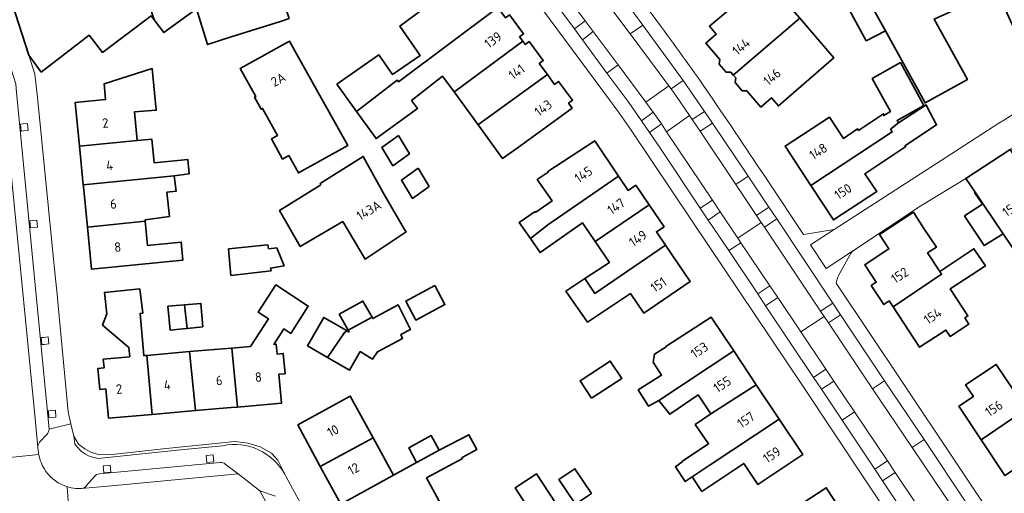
# Model space of a CAD drawing. Extents: x 152761 to 155748, y 459947 to 462743.
# Tile 191 of 256: x 154970 to 155110, y 461667 to 461734. Entities that reach past the tile are written whole.
import ezdxf
from ezdxf.enums import TextEntityAlignment as Align

# ---------------------------------------------------------------- set-up
doc = ezdxf.new("R2010")
doc.units = 0
doc.header["$LTSCALE"] = 0.75
for name, color, linetype, lineweight in [('B-RO-GR-GROENVOORZIENING-GV', 251, 'CONTINUOUS', 18), ('B-RO-OG-BEBOUWING-GV', 6, 'CONTINUOUS', 35), ('B-RO-OG-BEBOUWING-T18', 1, 'CONTINUOUS', 18), ('B-RO-VH-VERHARDING_ASFALT-GV', 251, 'CONTINUOUS', 18), ('B-RO-VH-VERHARDING_BETONSTRAATSTEEN-GV', 251, 'CONTINUOUS', 18), ('B-RO-VH-VERHARDING_STRAATBAKSTEEN-GV', 251, 'CONTINUOUS', 18), ('B-RO-VH-VERHARDING_TEGEL-GV', 251, 'CONTINUOUS', 18)]:
    doc.layers.add(name, color=color, linetype=linetype, lineweight=lineweight)
doc.styles.add('NLCS-ISO-M200-T18', font='NLCS-ISO.ttf', dxfattribs={"height": 0.36})

msp = doc.modelspace()

# ---------------------------------------------------------------- linework, layer by layer
at = {"layer": 'B-RO-GR-GROENVOORZIENING-GV', "flags": 128}
for points in [[(155050.379, 461733.79), (155048.822, 461732.643), (155049.983, 461731.075), (155051.514, 461732.259)], [(155061.196, 461719.126), (155060.037, 461720.781), (155058.361, 461719.563), (155059.491, 461717.917)], [(155065.585, 461719.749), (155066.69, 461718.086), (155068.449, 461719.233), (155067.323, 461720.893)], [(154970.417, 461719.124), (154970.059, 461719.093), (154970.147, 461718.097), (154970.517, 461718.129), (154971.143, 461718.184), (154971.055, 461719.181)], [(155066.725, 461707.125), (155067.852, 461705.454), (155069.577, 461706.624), (155068.475, 461708.273)], [(155074.74, 461706.093), (155075.408, 461705.103), (155075.869, 461704.418), (155077.595, 461705.602), (155076.484, 461707.265)], [(154971.371, 461705.344), (154971.459, 461704.348), (154971.797, 461704.377), (154972.455, 461704.435), (154972.367, 461705.432), (154971.692, 461705.372)], [(155076.633, 461696.091), (155074.897, 461694.938), (155076.018, 461693.263), (155077.757, 461694.42)], [(155085.574, 461693.63), (155083.847, 461692.492), (155084.344, 461691.746), (155084.972, 461690.805), (155086.691, 461691.954)], [(154973.408, 461687.761), (154974.075, 461687.82), (154973.987, 461688.816), (154973.293, 461688.755), (154972.991, 461688.728), (154973.079, 461687.732)], [(155084.587, 461684.211), (155082.852, 461683.033), (155083.976, 461681.387), (155085.712, 461682.541)], [(154974.007, 461678.299), (154974.083, 461677.435), (154974.094, 461677.303), (154975.09, 461677.39), (154975.003, 461678.387), (154974.496, 461678.342)], [(154996.545, 461670.941), (154997.54, 461671.037), (154997.444, 461672.032), (154996.448, 461671.936)], [(154981.907, 461669.495), (154982.902, 461669.591), (154982.806, 461670.586), (154981.81, 461670.49)], [(155094.442, 461669.525), (155093.345, 461671.173), (155091.57, 461669.993), (155092.644, 461668.347)]]:
    msp.add_lwpolyline(points, close=True, dxfattribs=at)
at = {"layer": 'B-RO-OG-BEBOUWING-GV', "flags": 128}
for points in [[(155099.134, 461756.287), (155096.009, 461755.238), (155094.942, 461754.879), (155091.97, 461753.881), (155083.117, 461750.906), (155085.572, 461746.299), (155085.426, 461746.252), (155088.531, 461740.593), (155093.05, 461732.359), (155098.703, 461722.118), (155104.724, 461725.441), (155099.975, 461734.015), (155108.926, 461738.09), (155111.592, 461732.129), (155112.559, 461732.46), (155116.533, 461723.737), (155117.421, 461724.137), (155122.733, 461726.528), (155108.015, 461759.272)], [(155006.156, 461741.31), (155003.379, 461749.588), (155000.643, 461757.742), (154999.982, 461757.525), (154999.598, 461758.11), (154992.969, 461756.007), (154992.972, 461755.323), (154990.805, 461754.639), (154987.29, 461753.457), (154986.54, 461754.107), (154983.79, 461753.21), (154983.59, 461752.36), (154983.144, 461752.202), (154989.039, 461733.936), (154990.405, 461732.113), (154995.081, 461735.506), (154996.622, 461730.405), (155000, 461731.511), (155007.038, 461733.719), (155008.231, 461734.13), (155005.921, 461741.235)], [(154965.462, 461746.749), (154971.212, 461728.933), (154972.986, 461726.498), (154979.824, 461731.755), (154981.703, 461729.293), (154988.614, 461734.504), (154989.039, 461733.936), (154983.144, 461752.202), (154982.89, 461752.112), (154982.19, 461752.712), (154979.541, 461751.815), (154979.34, 461751.015), (154975.29, 461749.77), (154969.525, 461747.998), (154969.099, 461748.704), (154966.183, 461747.808), (154966.227, 461746.985)], [(155015.021, 461724.791), (155017.836, 461720.902), (155023.634, 461725.331), (155023.815, 461725.105), (155037.947, 461735.679), (155037.632, 461736.107), (155038.205, 461736.53), (155036.128, 461739.347), (155035.555, 461738.924), (155035.463, 461739.049), (155034.258, 461740.684), (155031.807, 461738.859), (155023.985, 461733.033), (155026.888, 461728.885), (155022.971, 461726.143), (155020.993, 461728.969)], [(155088.531, 461740.593), (155086.19, 461738.579), (155090.321, 461730.973), (155093.05, 461732.359)], [(155080.865, 461734.163), (155075.982, 461739.793), (155068.034, 461733.022), (155069.001, 461731.887), (155067.515, 461730.604), (155069.508, 461728.296), (155069.423, 461727.628), (155070.399, 461726.498), (155071.072, 461726.484), (155071.418, 461726.082)], [(155037.947, 461735.679), (155023.815, 461725.105), (155023.634, 461725.331), (155017.836, 461720.902), (155020.627, 461717.047), (155026.499, 461721.302), (155025.67, 461722.458), (155030.063, 461725.933), (155031.711, 461723.67), (155031.806, 461723.74), (155041.466, 461730.907), (155041.02, 461731.512), (155041.593, 461731.934), (155039.605, 461734.63), (155039.032, 461734.208)], [(155071.418, 461726.082), (155071.764, 461725.681), (155071.68, 461725.014), (155072.692, 461723.84), (155073.365, 461723.826), (155075.358, 461721.517), (155076.868, 461722.821), (155077.848, 461721.685), (155085.748, 461728.533), (155080.865, 461734.163)], [(155008.285, 461730.901), (155006.496, 461729.906), (155001.306, 461727.021), (155003.517, 461723.044), (155003.325, 461722.937), (155004.277, 461721.224), (155004.469, 461721.331), (155006.607, 461717.486), (155005.733, 461717), (155007.327, 461714.133), (155008.201, 461714.619), (155009.566, 461712.163), (155016.576, 461716.06), (155009.547, 461728.665), (155008.296, 461730.907)], [(155044.977, 461726.146), (155043.821, 461727.713), (155044.394, 461728.135), (155042.4, 461730.839), (155041.828, 461730.417), (155041.466, 461730.907), (155031.806, 461723.74), (155031.711, 461723.67), (155035.123, 461718.981), (155035.248, 461719.072)], [(155094.943, 461719.284), (155094.727, 461719.635), (155098.538, 461721.77), (155095.188, 461727.851), (155091.187, 461725.582), (155093.781, 461720.878), (155092.833, 461720.31), (155092.797, 461720.563), (155089.256, 461718.212), (155089.094, 461718.428), (155087.08, 461717.065), (155085.093, 461720.099), (155078.782, 461715.966), (155082.44, 461710.381), (155094.039, 461718.001), (155093.8, 461718.365)], [(154986.641, 461716.755), (154986.236, 461720.841), (154989.359, 461721.071), (154988.772, 461726.997), (154981.921, 461724.809), (154982.141, 461722.585), (154977.805, 461722.155), (154978.418, 461715.966)], [(155040.676, 461715.689), (155048.492, 461721.378), (155047.987, 461722.062), (155048.56, 461722.485), (155046.572, 461725.181), (155045.999, 461724.759), (155044.977, 461726.146), (155035.248, 461719.072), (155035.123, 461718.981), (155038.613, 461714.187)], [(155098.921, 461721.722), (155098.846, 461721.867), (155094.943, 461719.284), (155093.8, 461718.365), (155094.039, 461718.001), (155082.44, 461710.381), (155085.66, 461705.465), (155091.819, 461709.498), (155090.15, 461712.045), (155095.942, 461715.905), (155095.834, 461715.986), (155100.348, 461718.985)], [(154978.964, 461710.458), (154991.914, 461711.755), (154994.027, 461712.003), (154993.838, 461714.065), (154989.034, 461713.604), (154988.701, 461716.959), (154986.641, 461716.755), (154978.418, 461715.966)], [(155023.793, 461717.498), (155021.422, 461715.794), (155022.99, 461713.183), (155025.361, 461714.888)], [(155042.564, 461702.822), (155045.067, 461704.75), (155048.55, 461707.171), (155055.081, 461711.71), (155051.708, 461716.706), (155045.054, 461712.336), (155045.104, 461712.262), (155043.547, 461711.199), (155045.654, 461708.172), (155043.33, 461706.551), (155043.249, 461706.659), (155040.977, 461705.117)], [(155110.801, 461715.488), (155104.497, 461711.361), (155105.828, 461709.416), (155107.069, 461707.561), (155109.788, 461703.506), (155112.261, 461699.815), (155114.933, 461695.826), (155120.623, 461699.656), (155118.025, 461703.677), (155118.395, 461704.13)], [(155024.678, 461704.101), (155021.784, 461709.064), (155018.797, 461714.515), (155012.654, 461710.628), (155012.754, 461710.46), (155006.888, 461706.815), (155009.822, 461701.667), (155015.873, 461705.236), (155019.061, 461699.894), (155024.876, 461703.762)], [(155026.592, 461712.838), (155024.221, 461711.133), (155025.789, 461708.523), (155028.16, 461710.227)], [(154987.779, 461705.271), (154987.759, 461705.474), (154991.211, 461705.93), (154990.874, 461709.415), (154992.176, 461709.546), (154991.914, 461711.755), (154978.964, 461710.458), (154978.988, 461710.218), (154979.563, 461704.419)], [(155055.081, 461711.71), (155048.55, 461707.171), (155045.067, 461704.75), (155042.564, 461702.822), (155043.954, 461700.812), (155049.997, 461705.033), (155051.79, 461702.382), (155059.452, 461707.608), (155057.555, 461710.389), (155056.462, 461709.665)], [(155104.452, 461705.829), (155107.101, 461701.826), (155109.788, 461703.506), (155107.069, 461707.561), (155105.828, 461709.416), (155105.745, 461709.359), (155106.863, 461707.724), (155104.314, 461706.037)], [(155050.318, 461697.122), (155051.727, 461695.001), (155061.793, 461701.877), (155060.492, 461703.79), (155061.578, 461704.493), (155059.452, 461707.608), (155051.79, 461702.382), (155053.802, 461699.41)], [(154979.563, 461704.419), (154980.154, 461698.458), (154993.123, 461699.744), (154992.896, 461702.308), (154988.123, 461701.804), (154987.779, 461705.271)], [(155094.152, 461693.084), (155101.047, 461697.739), (155100.779, 461698.147), (155099.065, 461700.762), (155100.309, 461701.577), (155098.543, 461704.269), (155097.043, 461706.556), (155092.211, 461703.388), (155093.55, 461701.345), (155093.331, 461701.201), (155090.119, 461699.095), (155091.756, 461696.598), (155091.043, 461696.131), (155092.817, 461693.426), (155093.593, 461693.936)], [(155005.296, 461701.366), (155005.215, 461701.934), (154999.647, 461701.34), (154999.975, 461697.572), (155005.674, 461698.204), (155005.62, 461698.609), (155007.538, 461698.933), (155006.485, 461701.474)], [(155061.793, 461701.877), (155051.727, 461695.001), (155050.318, 461697.122), (155047.622, 461695.351), (155050.676, 461690.938), (155056.802, 461694.978), (155058.682, 461692.2), (155065.309, 461696.705)], [(155100.779, 461698.147), (155101.047, 461697.739), (155094.152, 461693.084), (155097.919, 461687.338), (155101.662, 461689.792), (155102.26, 461688.88), (155104.936, 461690.634), (155104.357, 461691.518), (155104.799, 461691.808), (155102.284, 461695.644), (155107.28, 461698.921), (155105.659, 461701.374)], [(154987.033, 461695.679), (154981.986, 461695.116), (154982.323, 461692.095), (154981.72, 461690.506), (154985.453, 461687.332), (154985.569, 461685.987), (154981.813, 461685.664), (154981.922, 461684.4), (154981.059, 461684.325), (154981.315, 461681.347), (154982.184, 461681.422), (154982.543, 461677.258), (154988.782, 461677.795), (154987.988, 461686.195), (154987.579, 461686.16), (154987.055, 461692.168), (154987.42, 461692.209)], [(155000.079, 461687.237), (155000.887, 461678.836), (155007.154, 461679.376), (155006.799, 461683.499), (155007.666, 461683.574), (155007.417, 461686.459), (155006.542, 461686.384), (155006.422, 461687.783), (155006.096, 461687.755), (155007.479, 461689.948), (155008.498, 461689.305), (155010.96, 461693.209), (155006.35, 461696.214), (155003.832, 461692.352), (155005.298, 461691.397), (155002.736, 461687.466)], [(155028.961, 461696.136), (155024.826, 461693.919), (155026.281, 461691.204), (155030.416, 461693.421)], [(154993.382, 461693.397), (154991.011, 461693.194), (154991.341, 461689.79), (154993.626, 461690.02), (154993.731, 461690.03)], [(154993.731, 461690.03), (154995.963, 461690.255), (154995.693, 461693.595), (154993.382, 461693.397)], [(155013.711, 461685.88), (155016.817, 461684.069), (155018.366, 461686.727), (155020.088, 461685.643), (155020.818, 461686.711), (155024.38, 461688.612), (155024.115, 461689.156), (155025.494, 461689.859), (155023.765, 461693.372), (155020.143, 461691.427), (155020.037, 461691.614), (155016.639, 461689.759), (155016.786, 461689.496), (155016.482, 461689.673), (155016.108, 461689.469)], [(155020.037, 461691.614), (155018.738, 461693.914), (155015.367, 461692.036), (155016.639, 461689.759)], [(155013.711, 461685.88), (155016.108, 461689.469), (155016.482, 461689.673), (155013.198, 461691.588), (155010.845, 461687.552)], [(155060.837, 461679.791), (155071.487, 461686.816), (155068.282, 461691.627), (155061.84, 461687.437), (155061.859, 461687.408), (155060.205, 461686.372), (155060.016, 461685.237), (155061.228, 461683.393), (155057.908, 461681.282), (155059.369, 461678.944)], [(155000.887, 461678.836), (155000.079, 461687.237), (155000, 461687.23), (154994.075, 461686.72), (154994.947, 461678.325), (155000, 461678.76)], [(154994.075, 461686.72), (154987.988, 461686.195), (154988.782, 461677.795), (154994.947, 461678.325)], [(155074.681, 461682.02), (155071.487, 461686.816), (155060.837, 461679.791), (155062.393, 461677.817), (155066.407, 461680.58), (155068.224, 461677.853)], [(155051.241, 461680.089), (155055.55, 461682.889), (155053.93, 461685.382), (155049.621, 461682.581)], [(155113.061, 461678.541), (155118.48, 461681.836), (155116.836, 461684.25), (155113.733, 461682.251), (155113.604, 461682.43), (155111.372, 461681.082), (155108.826, 461684.913), (155104.465, 461682.015), (155105.572, 461680.349), (155103.482, 461678.96), (155106.663, 461674.175)], [(155065.57, 461668.917), (155067.974, 461670.514), (155077.955, 461677.106), (155074.681, 461682.02), (155068.224, 461677.853), (155066.002, 461676.335), (155067.822, 461673.725), (155067.904, 461673.607), (155064.111, 461671.079), (155064.138, 461671.025), (155063.219, 461670.35), (155064.597, 461668.241)], [(155020.199, 461674.458), (155016.954, 461680.4), (155009.481, 461676.302), (155012.679, 461670.397)], [(155106.663, 461674.175), (155110.049, 461669.08), (155121.064, 461676.391), (155119.747, 461678.302), (155117.315, 461676.682), (155117.08, 461677.027), (155114.941, 461675.713), (155113.061, 461678.541)], [(155077.955, 461677.106), (155067.974, 461670.514), (155065.57, 461668.917), (155066.961, 461666.842), (155072.907, 461670.822), (155074.9, 461667.83), (155081.296, 461672.09)], [(155012.679, 461670.397), (155015.58, 461665.039), (155023.087, 461669.169), (155020.199, 461674.458)], [(155026.386, 461670.969), (155023.087, 461669.169), (155015.58, 461665.039), (155018.397, 461659.85), (155018.789, 461658.998), (155029.817, 461665.023), (155027.791, 461668.753), (155032.899, 461671.536), (155032.845, 461671.671), (155034.927, 461672.779), (155033.819, 461674.887), (155029.575, 461672.725)], [(155029.575, 461672.725), (155028.468, 461674.78), (155025.278, 461673.05), (155026.386, 461670.969)], [(155047.108, 461663.7), (155043.441, 461669.32), (155040.384, 461667.326), (155044.051, 461661.705)], [(155051.242, 461666.559), (155048.898, 461670.06), (155046.632, 461668.543), (155048.976, 461665.042)], [(155087.925, 461662.348), (155084.642, 461667.356), (155078.1, 461663.067), (155081.386, 461658.055)]]:
    msp.add_lwpolyline(points, close=True, dxfattribs=at)
at = {"layer": 'B-RO-VH-VERHARDING_ASFALT-GV', "flags": 128}
for points in [[(154972.587, 461672.316), (154972.518, 461673.081), (154972.114, 461677.203), (154967.981, 461719.329), (154967.49, 461724.33), (154961.103, 461744.657), (154956.293, 461743.175), (154962.636, 461723.462), (154963.077, 461718.887)], [(154963.077, 461718.887), (154967.152, 461676.638), (154967.582, 461672.183), (154967.596, 461671.579), (154972.628, 461672.071)], [(154972.628, 461672.071), (154967.596, 461671.579), (154967.6, 461671.422)], [(155002.757, 461661.811), (155003.238, 461660.97), (155028.051, 461615.632), (155030.121, 461611.849), (155030.194, 461611.716), (155030.24, 461611.637), (155033.383, 461613.323), (155031.211, 461617.296), (155004.073, 461666.925), (155000.998, 461669.331), (154982.97, 461667.637), (154978.739, 461667.239), (154978.702, 461667.236), (154977.868, 461667.255)], [(154964.531, 461666.412), (154964.881, 461662.323), (154966.005, 461662.431), (154975.813, 461663.377), (154976.95, 461663.487), (154976.67, 461667.506)], [(154976.67, 461667.506), (154976.95, 461663.487), (154983.307, 461664.1), (154996.163, 461665.341), (154996.23, 461665.347), (154996.99, 461665.326)]]:
    msp.add_lwpolyline(points, dxfattribs=at)
at = {"layer": 'B-RO-VH-VERHARDING_ASFALT-GV'}
for points in [[(154972.628, 461672.071, -0.0125758), (154972.587, 461672.316)], [(154972.965, 461670.935, -0.0500448), (154972.628, 461672.071)], [(154975.413, 461668.076, -0.1618396), (154972.965, 461670.935)], [(154976.67, 461667.506, -0.0573842), (154975.413, 461668.076)], [(154977.868, 461667.255, -0.0507875), (154976.67, 461667.506)]]:
    msp.add_lwpolyline(points, format="xyb", dxfattribs=at)
at = {"layer": 'B-RO-VH-VERHARDING_BETONSTRAATSTEEN-GV', "flags": 128}
msp.add_lwpolyline([(155058.988, 461722.224), (155060.037, 461720.781), (155061.196, 461719.126), (155061.947, 461718.01), (155065.211, 461720.309), (155063.787, 461722.396), (155062.575, 461724.097), (155062.262, 461724.536)], close=True, dxfattribs=at)
at = {"layer": 'B-RO-VH-VERHARDING_BETONSTRAATSTEEN-GV'}
msp.add_lwpolyline([(155116.533, 461723.737, 0.0104597), (155103.548, 461715.583)], format="xyb", dxfattribs=at)
at = {"layer": 'B-RO-VH-VERHARDING_BETONSTRAATSTEEN-GV', "flags": 128}
msp.add_lwpolyline([(155103.548, 461715.583), (155102.481, 461714.892), (155085.774, 461704.086), (155082.416, 461701.915), (155084.652, 461698.569), (155088.505, 461701.124), (155098.092, 461707.482), (155104.497, 461711.361), (155110.801, 461715.488), (155115.849, 461718.592)], dxfattribs=at)
at = {"layer": 'B-RO-VH-VERHARDING_STRAATBAKSTEEN-GV', "flags": 128}
for points in [[(155055.047, 461727.541), (155058.988, 461722.224), (155062.262, 461724.536), (155056.764, 461731.924), (155051.986, 461738.329), (155050.876, 461739.84), (155046.585, 461745.594), (155036.014, 461759.759), (155034.032, 461762.609), (155033.202, 461763.802), (155033.064, 461763.995), (155029.813, 461761.411), (155029.909, 461761.283), (155036.083, 461752.994), (155042.185, 461744.799), (155043.337, 461743.257), (155050.379, 461733.79), (155051.514, 461732.259)], [(155041.832, 461742.098), (155048.822, 461732.643), (155050.379, 461733.79), (155043.337, 461743.257)], [(155053.793, 461739.662), (155051.986, 461738.329), (155056.764, 461731.924), (155058.539, 461733.185)], [(155055.047, 461727.541), (155051.514, 461732.259), (155049.983, 461731.075), (155053.461, 461726.355)], [(155064.281, 461725.285), (155063.155, 461726.892), (155058.539, 461733.185), (155056.764, 461731.924), (155062.262, 461724.536), (155062.575, 461724.097)], [(155058.988, 461722.224), (155055.047, 461727.541), (155053.461, 461726.355), (155056.582, 461722.153), (155058.361, 461719.563), (155060.037, 461720.781)], [(155064.281, 461725.285), (155062.575, 461724.097), (155063.787, 461722.396), (155065.211, 461720.309), (155065.585, 461719.749), (155067.323, 461720.893)], [(155066.69, 461718.086), (155065.585, 461719.749), (155065.211, 461720.309), (155061.947, 461718.01), (155068.475, 461708.273), (155069.577, 461706.624), (155072.083, 461702.867), (155075.408, 461705.103), (155074.74, 461706.093), (155071.775, 461710.511)], [(155071.775, 461710.511), (155073.536, 461711.694), (155068.449, 461719.233), (155066.69, 461718.086)], [(155066.725, 461707.125), (155068.475, 461708.273), (155061.947, 461718.01), (155061.196, 461719.126), (155059.491, 461717.917), (155060.962, 461715.756)], [(155071.775, 461710.511), (155074.74, 461706.093), (155076.484, 461707.265), (155073.536, 461711.694)], [(155072.517, 461702.217), (155072.083, 461702.867), (155069.577, 461706.624), (155067.852, 461705.454), (155070.786, 461701.095)], [(155083.847, 461692.492), (155085.574, 461693.63), (155077.595, 461705.602), (155075.869, 461704.418)], [(155072.083, 461702.867), (155072.517, 461702.217), (155076.633, 461696.091), (155077.757, 461694.42), (155081.035, 461689.519), (155084.344, 461691.746), (155083.847, 461692.492), (155075.869, 461704.418), (155075.408, 461705.103)], [(155074.897, 461694.938), (155076.633, 461696.091), (155072.517, 461702.217), (155070.786, 461701.095)], [(155082.852, 461683.033), (155084.587, 461684.211), (155081.035, 461689.519), (155077.757, 461694.42), (155076.018, 461693.263)], [(155093.345, 461671.173), (155094.442, 461669.525), (155101.289, 461659.323), (155102.406, 461657.645), (155102.953, 461656.824), (155106.265, 461659.072), (155104.119, 461662.264), (155103.015, 461663.907), (155096.87, 461673.089), (155091.245, 461681.427), (155084.972, 461690.805), (155084.344, 461691.746), (155081.035, 461689.519), (155084.587, 461684.211), (155085.712, 461682.541), (155088.642, 461678.166)], [(155091.245, 461681.427), (155092.947, 461682.581), (155086.691, 461691.954), (155084.972, 461690.805)], [(155088.642, 461678.166), (155085.712, 461682.541), (155083.976, 461681.387), (155086.928, 461676.964)], [(155092.947, 461682.581), (155091.245, 461681.427), (155096.87, 461673.089), (155098.574, 461674.207)], [(155091.57, 461669.993), (155093.345, 461671.173), (155088.642, 461678.166), (155086.928, 461676.964)], [(155096.87, 461673.089), (155103.015, 461663.907), (155104.677, 461665.03), (155098.574, 461674.207)], [(155101.289, 461659.323), (155094.442, 461669.525), (155092.644, 461668.347), (155099.458, 461658.096)]]:
    msp.add_lwpolyline(points, close=True, dxfattribs=at)
for points in [[(154974.099, 461675.696), (154969.427, 461724.132), (154969.36, 461724.835), (154963.553, 461743.022)], [(154967.981, 461719.329), (154972.114, 461677.203), (154972.518, 461673.081)], [(154972.758, 461673.836), (154973.832, 461674.987)], [(154978.739, 461667.239), (154982.97, 461667.637), (155000.998, 461669.331), (154999.143, 461670.711)], [(154998.421, 461670.946), (154981.275, 461669.333)], [(154980.555, 461668.97), (154979.357, 461667.594)], [(155006.311, 461666.14), (155004.073, 461666.925), (155031.211, 461617.296), (155033.383, 461613.323)]]:
    msp.add_lwpolyline(points, dxfattribs=at)
at = {"layer": 'B-RO-VH-VERHARDING_STRAATBAKSTEEN-GV'}
for points in [[(154973.832, 461674.987, 0.2012964), (154974.099, 461675.696)], [(154972.518, 461673.081, -0.1904323), (154972.758, 461673.836)], [(154999.143, 461670.711, 0.2453111), (154998.421, 461670.946)], [(154981.275, 461669.333, 0.2262889), (154980.555, 461668.97)], [(154979.357, 461667.594, -0.2062336), (154978.739, 461667.239)]]:
    msp.add_lwpolyline(points, format="xyb", dxfattribs=at)
at = {"layer": 'B-RO-VH-VERHARDING_TEGEL-GV', "flags": 128}
for points in [[(155023.919, 461767.111), (155018.568, 461765.358), (155021.725, 461764.388), (155028.476, 461756.588), (155029.974, 461754.741), (155037.767, 461744.285), (155053.957, 461722.373), (155054.243, 461721.989)], [(155061.2, 461732.888), (155051.019, 461746.732), (155050.248, 461747.78), (155041.669, 461759.375)], [(154972.441, 461722.9), (154972.101, 461726.212), (154971.815, 461727.087), (154971.812, 461727.096), (154971.212, 461728.933), (154965.462, 461746.749), (154960.974, 461745.113), (154961.103, 461744.657), (154963.073, 461743.658)], [(154963.553, 461743.022), (154969.36, 461724.835), (154969.427, 461724.132), (154974.099, 461675.696), (154977.217, 461676.438), (154976.812, 461678.142), (154975.295, 461694.264), (154975.239, 461694.893), (154974.955, 461697.508), (154972.535, 461721.952), (154972.441, 461722.9)], [(155103.524, 461655.965), (155102.953, 461656.824), (155102.406, 461657.645), (155100.566, 461656.411), (155099.458, 461658.096), (155092.644, 461668.347), (155091.57, 461669.993), (155086.928, 461676.964), (155083.976, 461681.387), (155082.852, 461683.033), (155076.018, 461693.263), (155074.897, 461694.938), (155070.786, 461701.095), (155067.852, 461705.454), (155066.725, 461707.125), (155060.962, 461715.756), (155059.491, 461717.917), (155058.361, 461719.563), (155056.582, 461722.153), (155053.461, 461726.355), (155049.983, 461731.075), (155048.822, 461732.643), (155041.832, 461742.098)], [(155053.793, 461739.662), (155058.539, 461733.185), (155063.155, 461726.892), (155064.281, 461725.285), (155067.323, 461720.893), (155068.449, 461719.233), (155073.536, 461711.694), (155076.484, 461707.265), (155077.595, 461705.602), (155085.574, 461693.63), (155086.691, 461691.954), (155092.947, 461682.581), (155098.574, 461674.207), (155104.677, 461665.03), (155105.789, 461663.368), (155104.119, 461662.264), (155106.265, 461659.072), (155106.852, 461658.198)], [(155056.886, 461718.262), (155065.597, 461705.31), (155081.251, 461681.912), (155090.188, 461668.485), (155099.937, 461653.894), (155103.567, 461648.437)], [(155088.505, 461701.124), (155084.652, 461698.569), (155082.416, 461701.915), (155085.774, 461704.086), (155081.425, 461703.398), (155076.41, 461710.91)], [(155086.587, 461697.898), (155088.021, 461700.444)], [(155110.324, 461660.146), (155095.448, 461682.404), (155086.069, 461696.45)], [(154977.79, 461673.581), (154977.634, 461674.687), (154977.217, 461676.438), (154974.099, 461675.696)], [(154973.832, 461674.987), (154972.758, 461673.836)], [(154977.634, 461674.687), (154977.79, 461673.581)], [(155007.635, 461669.273), (155006.652, 461671.3), (155005.728, 461672.282), (155004.119, 461673.18), (155002.354, 461673.687), (155000.506, 461673.918), (154990.754, 461672.944), (154983.519, 461672.153), (154981.31, 461672.06), (154980.123, 461672.362), (154979.168, 461672.891), (154978.31, 461673.571), (154977.634, 461674.687)], [(154972.518, 461673.081), (154972.587, 461672.316)], [(154998.765, 461673.342), (154992.312, 461672.692), (154981.096, 461671.522), (154979.942, 461671.794)], [(154979.942, 461671.794), (154981.096, 461671.522), (154992.312, 461672.692), (154998.765, 461673.342)], [(154981.275, 461669.333), (154998.421, 461670.946)], [(154999.143, 461670.711), (155000.998, 461669.331), (155004.073, 461666.925), (155006.311, 461666.14)], [(154979.357, 461667.594), (154980.555, 461668.97)], [(155037.449, 461614.79), (155027.286, 461633.206), (155028.947, 461634.038), (155028.562, 461634.852), (155026.754, 461633.996), (155025.89, 461635.821), (155010.8, 461663.425), (155007.826, 461668.919), (155007.635, 461669.273)], [(154977.868, 461667.255), (154978.702, 461667.236), (154978.739, 461667.239)]]:
    msp.add_lwpolyline(points, dxfattribs=at)
at = {"layer": 'B-RO-VH-VERHARDING_TEGEL-GV'}
for points in [[(155067.981, 461723.425, 0.0099853), (155061.2, 461732.888)], [(155076.41, 461710.91, 0.0022975), (155067.981, 461723.425)], [(155054.243, 461721.989, -0.010381), (155056.886, 461718.262)], [(155088.021, 461700.444, -0.1323121), (155088.505, 461701.124)], [(155086.069, 461696.45, -0.0966669), (155086.587, 461697.898)], [(154974.099, 461675.696, -0.2012964), (154973.832, 461674.987)], [(154972.758, 461673.836, 0.1904323), (154972.518, 461673.081)], [(154979.942, 461671.794, -0.1500436), (154977.79, 461673.581)], [(154977.79, 461673.581, 0.1500436), (154979.942, 461671.794)], [(155007.635, 461669.273, 0.3304158), (154998.765, 461673.342)], [(154998.765, 461673.342, -0.3304158), (155007.635, 461669.273)], [(154972.587, 461672.316, 0.0125758), (154972.628, 461672.071)], [(154972.628, 461672.071, 0.0500448), (154972.965, 461670.935)], [(154972.965, 461670.935, 0.1618396), (154975.413, 461668.076)], [(154998.421, 461670.946, -0.2453111), (154999.143, 461670.711)], [(154980.555, 461668.97, -0.2262889), (154981.275, 461669.333)], [(154975.413, 461668.076, 0.0573842), (154976.67, 461667.506)], [(154976.67, 461667.506, 0.0507875), (154977.868, 461667.255)], [(154978.739, 461667.239, 0.2062336), (154979.357, 461667.594)]]:
    msp.add_lwpolyline(points, format="xyb", dxfattribs=at)
at = {"layer": 'B-RO-VH-VERHARDING_TEGEL-GV', "flags": 128}
for points in [[(154970.059, 461719.093), (154970.417, 461719.124), (154971.055, 461719.181), (154971.143, 461718.184), (154970.517, 461718.129), (154970.147, 461718.097)], [(154971.797, 461704.377), (154971.459, 461704.348), (154971.371, 461705.344), (154971.692, 461705.372), (154972.367, 461705.432), (154972.455, 461704.435)], [(154973.293, 461688.755), (154973.987, 461688.816), (154974.075, 461687.82), (154973.408, 461687.761), (154973.079, 461687.732), (154972.991, 461688.728)], [(154974.083, 461677.435), (154974.007, 461678.299), (154974.496, 461678.342), (154975.003, 461678.387), (154975.09, 461677.39), (154974.094, 461677.303)], [(154996.545, 461670.941), (154996.448, 461671.936), (154997.444, 461672.032), (154997.54, 461671.037)], [(154981.907, 461669.495), (154981.81, 461670.49), (154982.806, 461670.586), (154982.902, 461669.591)]]:
    msp.add_lwpolyline(points, close=True, dxfattribs=at)

# ---------------------------------------------------------------- texts
at = {"layer": 'B-RO-OG-BEBOUWING-T18', "style": 'NLCS-ISO-M200-T18'}
for s, rotation, p in [('139', 36.4, (155037.249, 461731.086)), ('144', 40.8, (155072.55, 461730.127)), ('141', 36.4, (155040.609, 461726.528)), ('2A', 29.1, (155006.709, 461725.448)), ('146', 40.8, (155076.93, 461725.817)), ('143', 36.4, (155044.392, 461721.397)), ('2', 5.7, (154982.111, 461719.264)), ('148', 33.2, (155083.507, 461715.22)), ('4', 5.7, (154982.709, 461713.233)), ('145', 34, (155050.104, 461711.934)), ('150', 33.2, (155087.029, 461709.51)), ('6', 5.7, (154983.254, 461707.738)), ('143A', 30.8, (155019.584, 461706.824)), ('147', 34.3, (155054.754, 461707.396)), ('152A', 33.8, (155111.405, 461707.388)), ('149', 34.3, (155057.862, 461702.842)), ('8', 5.7, (154983.862, 461701.604)), ('152', 33.2, (155095.096, 461697.575)), ('151', 34.2, (155060.784, 461696.246)), ('154', 33.2, (155099.787, 461691.785)), ('153', 33.7, (155066.601, 461686.935)), ('4', 4.9, (154990.915, 461681.993)), ('6', 4.9, (154998.297, 461682.628)), ('8', 4.9, (155003.874, 461683.108)), ('155', 33.7, (155069.844, 461682.067)), ('2', 4.9, (154984.068, 461681.404)), ('156', 33.6, (155108.491, 461678.651)), ('157', 33.7, (155073.21, 461677.014)), ('10', 28.4, (155014.482, 461675.467)), ('159', 33.7, (155076.902, 461672.04)), ('12', 28.4, (155017.42, 461670.042))]:
    msp.add_text(s, height=1.35, rotation=rotation, dxfattribs=at).set_placement(p, align=Align.MIDDLE)

doc.saveas('drawing.dxf')
